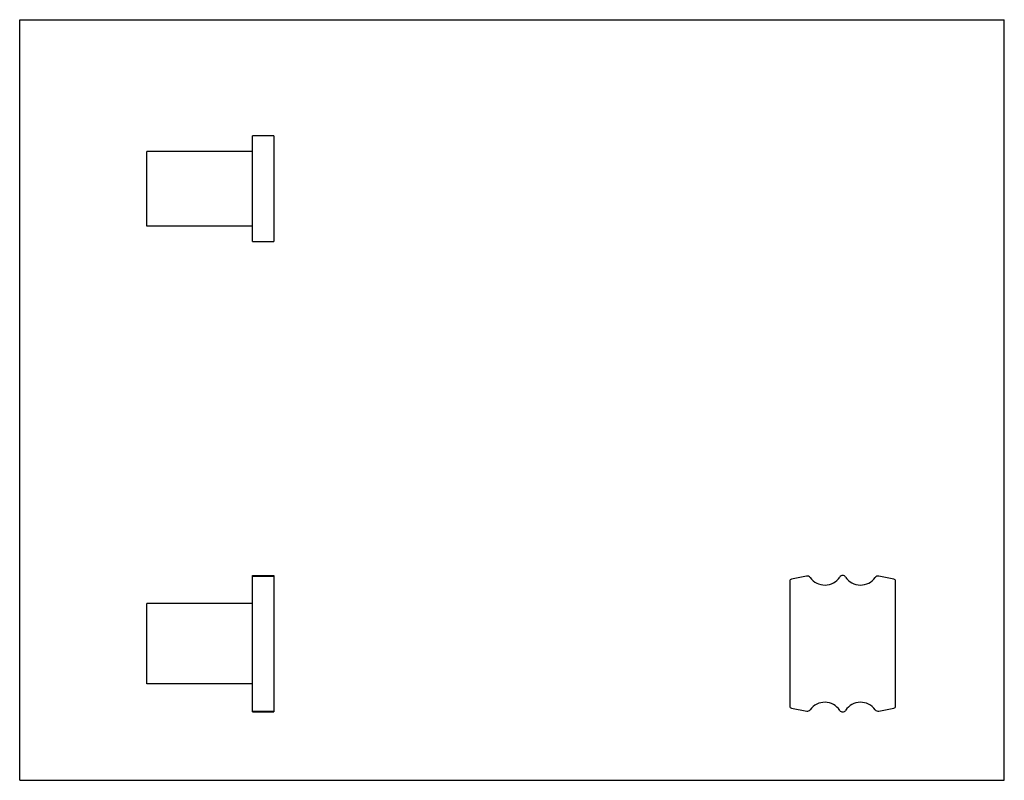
# Model space of a CAD drawing. Header units: inches. Extents: x 0 to 5.5, y 0 to 4.25.
import ezdxf

# ---------------------------------------------------------------- set-up
doc = ezdxf.new("R2010")
doc.units = ezdxf.units.IN
doc.header["$LTSCALE"] = 0.3025
doc.header["$MEASUREMENT"] = 0
doc.layers.get('0').update_dxf_attribs({"linetype": 'CONTINUOUS'})

msp = doc.modelspace()

# ---------------------------------------------------------------- linework, layer by layer
at = {"color": 7, "linetype": 'CONTINUOUS'}
for p, q in [((0, 0), (0, 4.25)), ((0, 4.25), (5.5, 4.25)), ((5.5, 0), (5.5, 4.25)), ((1.3009, 3.0097), (1.3009, 3.6003)), ((1.419, 3.6003), (1.3009, 3.6003)), ((1.419, 3.6003), (1.419, 3.0097)), ((0.7103, 3.0964), (0.7103, 3.5137)), ((1.3009, 3.5137), (0.7103, 3.5137)), ((1.3009, 3.0964), (0.7103, 3.0964)), ((1.3009, 3.0097), (1.419, 3.0097)), ((1.3009, 1.1417), (1.3009, 1.1447)), ((1.3009, 1.1447), (1.419, 1.1447)), ((1.3009, 0.3821), (1.3009, 1.1414)), ((1.3009, 1.1414), (1.419, 1.1414)), ((1.419, 1.1447), (1.419, 0.3821)), ((4.3019, 1.1127), (4.3019, 0.4151)), ((4.3954, 1.1411), (4.3114, 1.1243)), ((4.8829, 1.1243), (4.7989, 1.1411)), ((4.8924, 0.4151), (4.8924, 1.1127)), ((0.7103, 0.5395), (0.7103, 0.9883)), ((1.3009, 0.9883), (0.7103, 0.9883)), ((1.3009, 0.5395), (0.7103, 0.5395)), ((1.3009, 0.3862), (1.419, 0.3862)), ((4.3114, 0.4035), (4.396, 0.3866)), ((4.7983, 0.3866), (4.8829, 0.4035)), ((1.3009, 0.3821), (1.419, 0.3821)), ((0, 0), (5.5, 0))]:
    msp.add_line(p, q, dxfattribs=at)
for centre, radius, start, end in [((4.3137, 1.1127), 0.0118, 101.3099, 180), ((4.3993, 1.1218), 0.0197, 35.2965, 101.3099), ((4.4971, 1.191), 0.1001, 215.2965, 326.6102), ((4.5972, 1.1251), 0.0197, 33.3898, 146.6102), ((4.6972, 1.191), 0.1001, 213.3898, 324.7035), ((4.795, 1.1218), 0.0197, 78.6901, 144.7035), ((4.8806, 1.1127), 0.0118, 0, 78.6901), ((4.3137, 0.4151), 0.0118, 180, 258.6901), ((4.3999, 0.4059), 0.0197, 258.6901, 324.2476), ((4.4971, 0.3359), 0.1001, 33.3898, 144.2476), ((4.5972, 0.4018), 0.0197, 213.3898, 326.6102), ((4.6972, 0.3359), 0.1001, 35.7524, 146.6102), ((4.7945, 0.4059), 0.0197, 215.7524, 281.3099), ((4.8806, 0.4151), 0.0118, 281.3099, 360)]:
    msp.add_arc(centre, radius, start, end, dxfattribs=at)

doc.saveas('drawing.dxf')
